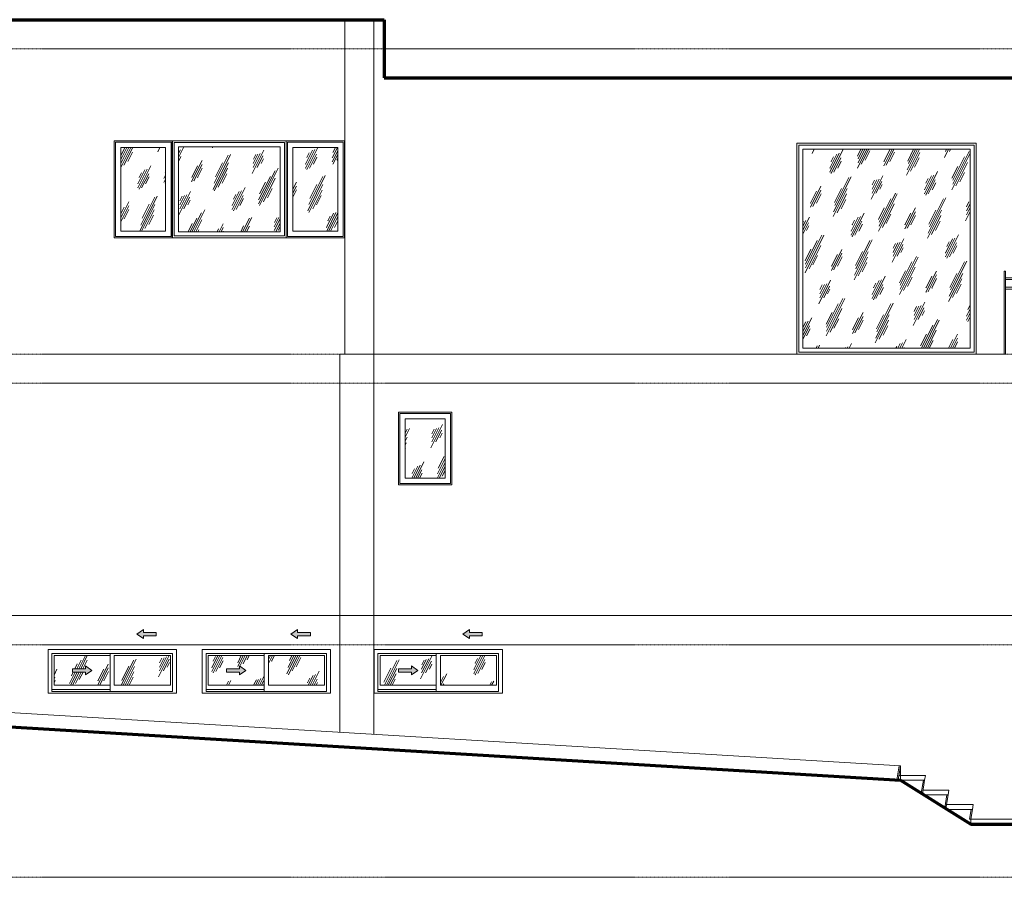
# Model space of a CAD drawing. Header units: inches. Extents: x -341 to 830, y -122 to 246.
# Tile 2 of 3: x 118 to 524, y -108 to 246. Entities that reach past the tile are written whole.
import ezdxf

# ---------------------------------------------------------------- set-up
doc = ezdxf.new("R2010")
doc.units = ezdxf.units.IN
doc.header["$MEASUREMENT"] = 0
doc.linetypes.add('Center 1_4_', pattern=[0.53125, 0.25, -0.09375, 0.09375, -0.09375])
doc.linetypes.add('Dash', pattern=[0.23622, 0.11811, -0.11811])
for name, color, linetype, lineweight in [('A-AREA', 32, 'Dash', 9), ('A-DETL', 90, 'Continuous', 9), ('A-DETL-GENF', 92, 'Continuous', 9), ('A-FLOR', 192, 'Continuous', 9), ('A-FLOR-HRAL', 11, 'Continuous', 9), ('A-FLOR-LEVL', 51, 'Continuous', 9), ('A-GLAZ', 151, 'Continuous', 9), ('A-WALL', 90, 'Continuous', 9), ('S-STRS', 90, 'Continuous', 9)]:
    doc.layers.add(name, color=color, linetype=linetype, lineweight=lineweight)
pattern_1 = [(63.435, (-6.012, 47.244), (-8.69386, 26.0815), [10.8, -6.48, 10.8, -6.48, -13.738]), (63.435, (-6.012, 47.244), (-8.69386, 26.0815), [-34.56, 0.158, -13.579]), (63.435, (-6.012, 47.244), (-8.69386, 26.0815), [0.158, -34.402, 4.32, -9.418]), (63.435, (-6.552, 47.784), (-8.69386, 26.0815), [8.64, -10.8, 6.48, -6.48, -15.898]), (63.435, (-6.552, 47.784), (-8.69386, 26.0815), [-32.4, 0.158, -15.739]), (63.435, (-6.552, 47.784), (-8.69386, 26.0815), [0.158, -32.242, 7.56, -8.338]), (63.435, (-6.552, 49.404), (-8.69386, 26.0815), [6.48, -12.96, 4.32, -6.48, -18.058]), (63.435, (-6.552, 49.404), (-8.69386, 26.0815), [-30.24, 0.158, -17.899]), (63.435, (-6.552, 49.404), (-8.69386, 26.0815), [0.158, -30.082, 9.72, -8.338]), (63.435, (-4.932, 47.784), (-8.69386, 26.0815), [6.48, -12.96, 5.4, -23.458]), (63.435, (-3.312, 49.404), (-8.69386, 26.0815), [3.24, -16.2, 2.16, -26.698]), (63.435, (-6.012, 52.104), (-8.69386, 26.0815), [2.16, -16.2, 2.16, -8.64, -19.138]), (63.435, (-6.012, 52.104), (-8.69386, 26.0815), [-29.16, 0.158, -18.979]), (63.435, (-6.012, 52.104), (-8.69386, 26.0815), [0.158, -29.002, 5.4, -13.738]), (63.435, (3.708, 50.484), (-8.69386, 26.0815), [10.8, -16.2, 12.96, -8.554]), (63.435, (3.708, 48.864), (-8.69386, 26.0815), [15.12, -10.8, 16.2, -6.394]), (63.435, (4.788, 49.404), (-8.69386, 26.0815), [17.28, -8.64, 12.96, -9.418]), (63.435, (6.408, 51.024), (-8.69386, 26.0815), [10.8, -15.12, 8.64, -13.738]), (63.435, (4.788, 54.264), (-8.69386, 26.0815), [5.4, -21.6, 6.48, -14.818]), (63.435, (8.028, 52.644), (-8.69386, 26.0815), [4.32, -21.6, 4.32, -18.058])]

# ---------------------------------------------------------------- blocks, each defined once
blk = doc.blocks.new('Planitar-Casement-Single_Left - Default 1-4392438-Right')
at = {"layer": 'A-GLAZ'}
h = blk.add_hatch(dxfattribs=at)
h.set_pattern_fill('FP_2', color=256, style=0, pattern_type=2)
h.set_pattern_definition(pattern_1)
h.paths.add_polyline_path([(276.9375, 56.75), (293.4375, 56.75), (293.4375, 81.25), (276.9375, 81.25), (276.9375, 64.75)], flags=0)
for p, q in [((274.1875, 84), (296.1875, 84)), ((274.1875, 54), (274.1875, 84)), ((295.6875, 83.5), (274.6875, 83.5)), ((274.6875, 83.5), (274.6875, 54.5)), ((295.6875, 54.5), (295.6875, 83.5)), ((296.1875, 84), (296.1875, 54)), ((293.4375, 81.25), (276.9375, 81.25)), ((276.9375, 81.25), (276.9375, 56.75)), ((293.4375, 81.25), (293.4375, 56.75)), ((296.1875, 54), (274.1875, 54)), ((274.6875, 54.5), (295.6875, 54.5)), ((276.9375, 56.75), (293.4375, 56.75))]:
    blk.add_line(p, q, dxfattribs=at)
blk = doc.blocks.new('Railing - 50 x 12mm-4236940-Right')
at = {"layer": 'A-FLOR-HRAL'}
for p, q in [((533.99, 142.25), (533.52, 142.25)), ((533.52, 142.25), (533.52, 108)), ((533.99, 108), (533.99, 142.25)), ((533.52, 108), (533.99, 108))]:
    blk.add_line(p, q, dxfattribs=at)
blk = doc.blocks.new('Railing - 800mm-4236942-Right')
at = {"layer": 'A-FLOR-HRAL'}
h = blk.add_hatch(dxfattribs=at)
h.set_pattern_fill('FP_2', color=256, style=0, pattern_type=2)
h.set_pattern_definition(pattern_1)
h.paths.add_polyline_path([(534.5, 111.94), (557, 111.94), (557, 134.77), (533.99, 134.77), (533.99, 111.94)], flags=0)
blk.add_line((533.99, 111.94), (557, 111.94), dxfattribs=at)
blk = doc.blocks.new('Railing - 800mm-V3-Right')
at = {"layer": 'A-FLOR-HRAL'}
h = blk.add_hatch(dxfattribs=at)
h.set_pattern_fill('FP_2', color=256, style=0, pattern_type=2)
h.set_pattern_definition(pattern_1)
h.paths.add_polyline_path([(598.46, 111.94), (605.89, 111.94), (605.89, 134.77), (575.48, 134.77), (575.48, 111.94), (577.14, 111.94)], flags=0)
blk.add_line((575.48, 111.94), (605.89, 111.94), dxfattribs=at)
blk = doc.blocks.new('Railing - 50 x 12mm-V4-Right')
at = {"layer": 'A-FLOR-HRAL'}
for p, q in [((607.51, 139.5), (607.51, 142.25)), ((607.51, 142.25), (608.54, 142.25)), ((607.51, 135.56), (607.51, 138.71)), ((608.95, 142.25), (608.54, 142.25)), ((608.54, 142.25), (608.54, 108)), ((608.95, 108), (608.95, 142.25)), ((607.51, 108), (607.51, 134.77)), ((608.54, 108), (608.03, 108)), ((608.54, 108), (608.95, 108))]:
    blk.add_line(p, q, dxfattribs=at)
blk = doc.blocks.new('Railing - 800mm-V5-Right')
at = {"layer": 'A-FLOR-HRAL'}
h = blk.add_hatch(dxfattribs=at)
h.set_pattern_fill('FP_3', color=256, style=0, pattern_type=2)
h.set_pattern_definition([(66.957, (-306.814, 47.244), (-7.39605, 26.08202), [10.497, -6.298, 10.497, -6.298, -13.353]), (66.957, (-306.814, 47.244), (-7.39605, 26.08202), [-33.592, 0.154, -13.199]), (66.957, (-306.814, 47.244), (-7.39605, 26.08202), [0.154, -33.438, 4.199, -9.154]), (66.957, (-307.273, 47.784), (-7.39605, 26.08202), [8.398, -10.497, 6.298, -6.298, -15.452]), (66.957, (-307.273, 47.784), (-7.39605, 26.08202), [-31.492, 0.154, -15.298]), (66.957, (-307.273, 47.784), (-7.39605, 26.08202), [0.154, -31.338, 7.348, -8.104]), (66.957, (-307.273, 49.404), (-7.39605, 26.08202), [6.298, -12.597, 4.199, -6.298, -17.552]), (66.957, (-307.273, 49.404), (-7.39605, 26.08202), [-29.393, 0.154, -17.398]), (66.957, (-307.273, 49.404), (-7.39605, 26.08202), [0.154, -29.239, 9.448, -8.104]), (66.957, (-305.895, 47.784), (-7.39605, 26.08202), [6.298, -12.597, 5.249, -22.8]), (66.957, (-304.517, 49.404), (-7.39605, 26.08202), [3.149, -15.746, 2.099, -25.949]), (66.957, (-306.814, 52.104), (-7.39605, 26.08202), [2.099, -15.746, 2.099, -8.398, -18.601]), (66.957, (-306.814, 52.104), (-7.39605, 26.08202), [-28.343, 0.154, -18.447]), (66.957, (-306.814, 52.104), (-7.39605, 26.08202), [0.154, -28.189, 5.249, -13.353]), (66.957, (-298.545, 50.484), (-7.39605, 26.08202), [10.497, -15.746, 12.597, -8.314]), (66.957, (-298.545, 48.864), (-7.39605, 26.08202), [14.696, -10.497, 15.746, -6.214]), (66.957, (-297.626, 49.404), (-7.39605, 26.08202), [16.796, -8.398, 12.597, -9.154]), (66.957, (-296.248, 51.024), (-7.39605, 26.08202), [10.497, -14.696, 8.398, -13.353]), (66.957, (-297.626, 54.264), (-7.39605, 26.08202), [5.249, -20.995, 6.298, -14.402]), (66.957, (-294.87, 52.644), (-7.39605, 26.08202), [4.199, -20.995, 4.199, -17.552])])
h.paths.add_polyline_path([(619.78, 111.94), (634.79, 111.94), (634.79, 134.77), (608.95, 134.77), (608.95, 111.94)], flags=0)
blk.add_line((608.95, 111.94), (634.79, 111.94), dxfattribs=at)
blk = doc.blocks.new('Railing - 50 x 12mm-V6-Right')
at = {"layer": 'A-FLOR-HRAL'}
for p, q in [((634.3, 139.5), (634.3, 142.25)), ((634.3, 142.25), (635.34, 142.25)), ((634.3, 135.56), (634.3, 138.71)), ((635.74, 142.25), (635.34, 142.25)), ((635.34, 142.25), (635.34, 108)), ((635.74, 108), (635.74, 142.25)), ((634.3, 108), (634.3, 111.94)), ((635.34, 108), (634.82, 108)), ((635.34, 108), (635.74, 108))]:
    blk.add_line(p, q, dxfattribs=at)
blk = doc.blocks.new('Railing - 50 x 12mm-V8-Right')
at = {"layer": 'A-FLOR-HRAL'}
for p, q in [((633.89, 142.25), (633.51, 142.25)), ((633.51, 142.25), (633.51, 139.5)), ((633.51, 138.71), (633.51, 135.56)), ((633.89, 139.5), (633.89, 142.25)), ((633.89, 142.25), (634.3, 142.25)), ((633.89, 135.56), (633.89, 138.71)), ((633.51, 111.94), (633.51, 108)), ((633.89, 108), (633.89, 111.94))]:
    blk.add_line(p, q, dxfattribs=at)
blk = doc.blocks.new('Railing - 50 x 12mm-V10-Right')
at = {"layer": 'A-FLOR-HRAL'}
for p, q in [((608.95, 142.25), (609.74, 142.25)), ((609.74, 142.25), (609.74, 139.5)), ((609.74, 138.71), (609.74, 135.56)), ((609.74, 111.94), (609.74, 108))]:
    blk.add_line(p, q, dxfattribs=at)
blk = doc.blocks.new('Railing - 50 x 12mm-V12-Right')
at = {"layer": 'A-FLOR-HRAL'}
for p, q in [((534.36, 142.25), (533.99, 142.25)), ((534.36, 139.5), (534.36, 142.25)), ((534.36, 135.56), (534.36, 138.71)), ((534.36, 108), (534.36, 111.94))]:
    blk.add_line(p, q, dxfattribs=at)
blk = doc.blocks.new('Railing - 50 x 12mm-V13-Right')
at = {"layer": 'A-FLOR-HRAL'}
blk.add_line((575.48, 142.25), (575.48, 108), dxfattribs=at)
blk = doc.blocks.new('Railing - 50 x 12mm-V14-Right')
at = {"layer": 'A-FLOR-HRAL'}
for p, q in [((605.53, 139.5), (605.53, 142.25)), ((605.53, 142.25), (605.89, 142.25)), ((605.53, 135.56), (605.53, 138.71)), ((606.36, 142.25), (606.57, 142.25)), ((606.97, 142.25), (606.57, 142.25)), ((606.57, 142.25), (606.57, 108)), ((606.97, 108), (606.97, 142.25)), ((605.53, 108), (605.53, 111.94)), ((606.57, 108), (606.36, 108)), ((606.57, 108), (606.97, 108))]:
    blk.add_line(p, q, dxfattribs=at)
blk = doc.blocks.new('Railing - 50 x 12mm-V15-Right')
at = {"layer": 'A-FLOR-HRAL'}
for p, q in [((636.02, 139.5), (636.02, 142.25)), ((636.02, 142.25), (637.98, 142.25)), ((636.02, 135.56), (636.02, 138.71)), ((637.98, 142.25), (637.98, 108)), ((636.02, 108), (636.02, 134.77)), ((637.98, 108), (636.62, 108))]:
    blk.add_line(p, q, dxfattribs=at)
blk = doc.blocks.new('Railing - 50 x 12mm-V16-Right')
at = {"layer": 'A-FLOR-HRAL'}
for p, q in [((575.48, 142.25), (576.23, 142.25)), ((576.23, 142.25), (576.23, 139.5)), ((576.23, 138.71), (576.23, 135.56)), ((576.23, 111.94), (576.23, 108))]:
    blk.add_line(p, q, dxfattribs=at)
blk = doc.blocks.new('Railing - Railing-4236781-Right')
at = {"layer": 'A-FLOR-HRAL'}
for p, q in [((524.81, 139.5), (533.52, 139.5)), ((524.81, 138.71), (533.52, 138.71)), ((533.99, 139.5), (557, 139.5)), ((533.99, 138.71), (557, 138.71)), ((575.48, 139.5), (605.89, 139.5)), ((575.48, 138.71), (605.89, 138.71)), ((606.97, 139.5), (608.23, 139.5)), ((606.97, 138.71), (608.23, 138.71)), ((608.95, 139.5), (635.03, 139.5)), ((608.95, 138.71), (635.03, 138.71)), ((635.74, 139.5), (637.39, 139.5)), ((635.74, 138.71), (637.39, 138.71)), ((524.81, 135.56), (533.52, 135.56)), ((524.81, 134.77), (533.52, 134.77)), ((533.99, 135.56), (557, 135.56)), ((533.99, 134.77), (557, 134.77)), ((575.48, 135.56), (605.89, 135.56)), ((575.48, 134.77), (605.89, 134.77)), ((606.97, 135.56), (608.23, 135.56)), ((606.97, 134.77), (608.23, 134.77)), ((608.95, 135.56), (635.03, 135.56)), ((608.95, 134.77), (635.03, 134.77)), ((635.74, 135.56), (637.39, 135.56)), ((635.74, 134.77), (637.39, 134.77))]:
    blk.add_line(p, q, dxfattribs=at)
for name, p in [('Railing - 50 x 12mm-4236940-Right', (-9.17, 0)), ('Railing - 50 x 12mm-4236940-Right', (0, 0)), ('Railing - 50 x 12mm-V12-Right', (0, 0)), ('Railing - 50 x 12mm-V13-Right', (0, 0)), ('Railing - 50 x 12mm-V16-Right', (0, 0)), ('Railing - 50 x 12mm-V14-Right', (0, 0)), ('Railing - 50 x 12mm-4236940-Right', (72.37, 0)), ('Railing - 50 x 12mm-V4-Right', (0, 0)), ('Railing - 50 x 12mm-V10-Right', (0, 0)), ('Railing - 50 x 12mm-V8-Right', (0, 0)), ('Railing - 50 x 12mm-V6-Right', (0, 0)), ('Railing - 50 x 12mm-V15-Right', (0, 0)), ('Railing - 800mm-4236942-Right', (0, 0)), ('Railing - 800mm-V3-Right', (0, 0)), ('Railing - 800mm-V5-Right', (0, 0))]:
    blk.add_blockref(name, p)
blk = doc.blocks.new('Planitar-Fixed - Default 1-4237531-Right')
at = {"layer": 'A-GLAZ'}
h = blk.add_hatch(dxfattribs=at)
h.set_pattern_fill('FP_2', color=256, style=0, pattern_type=2)
h.set_pattern_definition(pattern_1)
h.paths.add_polyline_path([(510.21, 110.48), (510.21, 192.52), (441.17, 192.52), (441.17, 110.48)], flags=0)
for p, q in [((512.69, 195), (438.69, 195)), ((438.69, 195), (438.69, 108)), ((439.44, 108.75), (439.44, 194.25)), ((439.44, 194.25), (511.94, 194.25)), ((441.17, 110.48), (441.17, 192.52)), ((441.17, 192.52), (510.21, 192.52)), ((510.21, 192.52), (510.21, 110.48)), ((511.94, 194.25), (511.94, 108.75)), ((512.69, 108), (512.69, 195)), ((510.21, 110.48), (441.17, 110.48)), ((438.69, 108), (512.69, 108)), ((511.94, 108.75), (439.44, 108.75))]:
    blk.add_line(p, q, dxfattribs=at)
blk = doc.blocks.new('Planitar-Casement-Single_Left - Default 1-4400482-Right')
at = {"layer": 'A-GLAZ'}
h = blk.add_hatch(dxfattribs=at)
h.set_pattern_fill('FP_2', color=256, style=0, pattern_type=2)
h.set_pattern_definition(pattern_1)
h.paths.add_polyline_path([(230.625, 158.75), (249.125, 158.75), (249.125, 193.25), (230.625, 193.25), (230.625, 177.25)], flags=0)
for p, q in [((227.875, 196), (251.875, 196)), ((227.875, 156), (227.875, 196)), ((228.375, 195.5), (228.375, 156.5)), ((251.375, 195.5), (228.375, 195.5)), ((251.375, 156.5), (251.375, 195.5)), ((251.875, 196), (251.875, 156)), ((230.625, 158.75), (230.625, 193.25)), ((249.125, 193.25), (230.625, 193.25)), ((249.125, 158.75), (249.125, 193.25)), ((230.625, 158.75), (249.125, 158.75)), ((251.875, 156), (227.875, 156)), ((228.375, 156.5), (251.375, 156.5))]:
    blk.add_line(p, q, dxfattribs=at)
blk = doc.blocks.new('Planitar-Casement-Single_Left - Default 1-4400471-Right')
at = {"layer": 'A-GLAZ'}
h = blk.add_hatch(dxfattribs=at)
h.set_pattern_fill('FP_2', color=256, style=0, pattern_type=2)
h.set_pattern_definition(pattern_1)
h.paths.add_polyline_path([(159.54, 158.75), (178.04, 158.75), (178.04, 193.25), (159.54, 193.25), (159.54, 177.25)], flags=0)
for p, q in [((156.79, 196), (180.79, 196)), ((156.79, 156), (156.79, 196)), ((180.29, 195.5), (157.29, 195.5)), ((157.29, 195.5), (157.29, 156.5)), ((180.29, 156.5), (180.29, 195.5)), ((180.79, 196), (180.79, 156)), ((178.04, 193.25), (159.54, 193.25)), ((159.54, 193.25), (159.54, 158.75)), ((178.04, 193.25), (178.04, 158.75)), ((159.54, 158.75), (178.04, 158.75)), ((180.79, 156), (156.79, 156)), ((157.29, 156.5), (180.29, 156.5))]:
    blk.add_line(p, q, dxfattribs=at)
blk = doc.blocks.new('Planitar-Fixed - Default 1-4237788-Right')
at = {"layer": 'A-GLAZ'}
h = blk.add_hatch(dxfattribs=at)
h.set_pattern_fill('FP_2', color=256, style=0, pattern_type=2)
h.set_pattern_definition(pattern_1)
h.paths.add_polyline_path([(225.35, 158.48), (225.35, 193.52), (183.31, 193.52), (183.31, 158.48), (214.71, 158.48)], flags=0)
for p, q in [((227.83, 196), (180.83, 196)), ((180.83, 196), (180.83, 156)), ((181.58, 156.75), (181.58, 195.25)), ((181.58, 195.25), (227.08, 195.25)), ((227.08, 195.25), (227.08, 156.75)), ((227.83, 156), (227.83, 196)), ((183.31, 158.48), (183.31, 193.52)), ((183.31, 193.52), (225.35, 193.52)), ((225.35, 193.52), (225.35, 158.48)), ((180.83, 156), (227.83, 156)), ((227.08, 156.75), (181.58, 156.75)), ((225.35, 158.48), (183.31, 158.48))]:
    blk.add_line(p, q, dxfattribs=at)
blk = doc.blocks.new('Planitar-Sliding-Double - Default 1-4388548-Right')
at = {"layer": 'A-GLAZ'}
for points in [[(303.48, -9.49), (303.48, -8.29), (308.81, -8.29), (308.81, -6.96), (303.48, -6.96), (303.48, -5.76), (300.81, -7.62)], [(279.52, -24.49), (282.19, -22.62), (279.52, -20.76), (279.52, -21.96), (274.19, -21.96), (274.19, -23.29), (279.52, -23.29)]]:
    blk.add_hatch(color=256, dxfattribs=at).paths.add_polyline_path(points, flags=0)
h = blk.add_hatch(dxfattribs=at)
h.set_pattern_fill('FP_2', color=256, style=0, pattern_type=2)
h.set_pattern_definition(pattern_1)
h.paths.add_polyline_path([(282.19, -28.75), (289.75, -28.75), (289.75, -16.5), (266.62, -16.5), (266.62, -28.75), (279.52, -28.75)], flags=0)
h.paths.add_polyline_path([(279.52, -24.49), (279.52, -23.29), (274.19, -23.29), (274.19, -21.96), (279.52, -21.96), (279.52, -20.76), (282.19, -22.62), (281.24, -23.29)], flags=0)
h = blk.add_hatch(dxfattribs=at)
h.set_pattern_fill('FP_2', color=256, style=0, pattern_type=2)
h.set_pattern_definition(pattern_1)
h.paths.add_polyline_path([(291.5, -28.75), (314.63, -28.75), (314.63, -16.5), (291.5, -16.5)], flags=0)
at = {"layer": 'A-DETL-GENF'}
for p, q in [((300.81, -7.62), (303.48, -5.76)), ((303.48, -5.76), (300.81, -7.62)), ((300.81, -7.62), (303.48, -9.49)), ((300.81, -7.62), (303.48, -9.49)), ((303.48, -5.76), (303.48, -6.96)), ((303.48, -6.96), (303.48, -5.76)), ((308.81, -6.96), (303.48, -6.96)), ((308.81, -6.96), (303.48, -6.96)), ((308.81, -6.96), (308.81, -8.29)), ((308.81, -8.29), (308.81, -6.96)), ((308.81, -8.29), (303.48, -8.29)), ((303.48, -8.29), (303.48, -9.49)), ((303.48, -9.49), (303.48, -8.29)), ((303.48, -8.29), (308.81, -8.29)), ((274.19, -21.96), (279.52, -21.96)), ((274.19, -21.96), (274.19, -23.29)), ((279.52, -21.96), (274.19, -21.96)), ((274.19, -21.96), (274.19, -23.29)), ((274.19, -23.29), (279.52, -23.29)), ((274.19, -23.29), (279.52, -23.29)), ((282.19, -22.62), (279.52, -20.76)), ((279.52, -20.76), (279.52, -21.96)), ((282.19, -22.62), (279.52, -20.76)), ((279.52, -20.76), (279.52, -21.96)), ((282.19, -22.62), (279.52, -24.49)), ((279.52, -24.49), (282.19, -22.62)), ((279.52, -23.29), (279.52, -24.49)), ((279.52, -23.29), (279.52, -24.49))]:
    blk.add_line(p, q, dxfattribs=at)
at = {"layer": 'A-GLAZ'}
for p, q in [((317.12, -14), (264.12, -14)), ((264.12, -14), (264.12, -32)), ((265.74, -15.61), (315.51, -15.61)), ((265.74, -31.25), (265.74, -15.61)), ((289.75, -15.61), (289.75, -31.25)), ((315.51, -31.25), (315.51, -15.61)), ((317.12, -14), (317.12, -32)), ((266.62, -16.5), (266.62, -28.75)), ((289.75, -16.5), (266.62, -16.5)), ((291.5, -28.75), (291.5, -16.5)), ((291.5, -16.5), (314.63, -16.5)), ((314.63, -16.5), (314.63, -28.75)), ((317.12, -32), (264.12, -32)), ((289.75, -30.5), (265.74, -30.5)), ((289.75, -30.5), (265.74, -30.5)), ((315.51, -31.25), (265.74, -31.25)), ((266.62, -28.75), (289.75, -28.75)), ((314.63, -28.75), (291.5, -28.75))]:
    blk.add_line(p, q, dxfattribs=at)
blk = doc.blocks.new('Ramp - Ramp-4311191-Right')
at = {"layer": 'A-FLOR-LEVL'}
for p, q in [((46.97, -36), (481.43, -62)), ((46.97, -41.92), (46.97, -36)), ((481.43, -67.92), (481.43, -62))]:
    blk.add_line(p, q, dxfattribs=at)
blk = doc.blocks.new('Planitar-Sliding-Double - Default 1-4396300-Right')
at = {"layer": 'A-GLAZ'}
for points in [[(232.48, -9.49), (232.48, -8.29), (237.81, -8.29), (237.81, -6.96), (232.48, -6.96), (232.48, -5.76), (229.81, -7.62)], [(208.52, -24.49), (211.19, -22.62), (208.52, -20.76), (208.52, -21.96), (203.19, -21.96), (203.19, -23.29), (208.52, -23.29)]]:
    blk.add_hatch(color=256, dxfattribs=at).paths.add_polyline_path(points, flags=0)
h = blk.add_hatch(dxfattribs=at)
h.set_pattern_fill('FP_2', color=256, style=0, pattern_type=2)
h.set_pattern_definition(pattern_1)
h.paths.add_polyline_path([(214.71, -28.75), (218.75, -28.75), (218.75, -16.5), (195.62, -16.5), (195.62, -28.75), (211.19, -28.75)], flags=0)
h.paths.add_polyline_path([(208.52, -24.49), (208.52, -23.29), (203.19, -23.29), (203.19, -21.96), (208.52, -21.96), (208.52, -20.76), (211.19, -22.62), (210.24, -23.29)], flags=0)
h = blk.add_hatch(dxfattribs=at)
h.set_pattern_fill('FP_2', color=256, style=0, pattern_type=2)
h.set_pattern_definition(pattern_1)
h.paths.add_polyline_path([(232.75, -28.75), (243.63, -28.75), (243.63, -16.5), (220.5, -16.5), (220.5, -28.75)], flags=0)
at = {"layer": 'A-DETL-GENF'}
for p, q in [((229.81, -7.62), (232.48, -5.76)), ((232.48, -5.76), (229.81, -7.62)), ((229.81, -7.62), (232.48, -9.49)), ((229.81, -7.62), (232.48, -9.49)), ((232.48, -5.76), (232.48, -6.96)), ((232.48, -6.96), (232.48, -5.76)), ((237.81, -6.96), (232.48, -6.96)), ((237.81, -6.96), (232.48, -6.96)), ((237.81, -6.96), (237.81, -8.29)), ((237.81, -8.29), (237.81, -6.96)), ((237.81, -8.29), (232.48, -8.29)), ((232.48, -8.29), (232.48, -9.49)), ((232.48, -9.49), (232.48, -8.29)), ((232.48, -8.29), (237.81, -8.29)), ((203.19, -21.96), (208.52, -21.96)), ((203.19, -21.96), (203.19, -23.29)), ((208.52, -21.96), (203.19, -21.96)), ((203.19, -21.96), (203.19, -23.29)), ((203.19, -23.29), (208.52, -23.29)), ((203.19, -23.29), (208.52, -23.29)), ((211.19, -22.62), (208.52, -20.76)), ((208.52, -20.76), (208.52, -21.96)), ((211.19, -22.62), (208.52, -20.76)), ((208.52, -20.76), (208.52, -21.96)), ((211.19, -22.62), (208.52, -24.49)), ((208.52, -24.49), (211.19, -22.62)), ((208.52, -23.29), (208.52, -24.49)), ((208.52, -23.29), (208.52, -24.49))]:
    blk.add_line(p, q, dxfattribs=at)
at = {"layer": 'A-GLAZ'}
for p, q in [((246.13, -14), (193.13, -14)), ((193.13, -14), (193.13, -32)), ((194.74, -15.61), (244.51, -15.61)), ((194.74, -31.25), (194.74, -15.61)), ((218.75, -15.61), (218.75, -31.25)), ((244.51, -31.25), (244.51, -15.61)), ((246.13, -14), (246.13, -32)), ((195.62, -16.5), (195.62, -28.75)), ((218.75, -16.5), (195.62, -16.5)), ((220.5, -28.75), (220.5, -16.5)), ((220.5, -16.5), (243.63, -16.5)), ((243.63, -16.5), (243.63, -28.75)), ((246.13, -32), (193.13, -32)), ((218.75, -30.5), (194.74, -30.5)), ((218.75, -30.5), (194.74, -30.5)), ((244.51, -31.25), (194.74, -31.25)), ((195.62, -28.75), (218.75, -28.75)), ((243.63, -28.75), (220.5, -28.75))]:
    blk.add_line(p, q, dxfattribs=at)
blk = doc.blocks.new('Planitar-Sliding-Double - Default 1-V21-Right')
at = {"layer": 'A-GLAZ'}
for points in [[(168.85, -9.49), (168.85, -8.29), (174.19, -8.29), (174.19, -6.96), (168.85, -6.96), (168.82, -5.78), (166.19, -7.62)], [(144.9, -24.49), (147.56, -22.62), (144.9, -20.76), (144.9, -21.96), (139.56, -21.96), (139.56, -23.29), (144.9, -23.29)]]:
    blk.add_hatch(color=256, dxfattribs=at).paths.add_polyline_path(points, flags=0)
h = blk.add_hatch(dxfattribs=at)
h.set_pattern_fill('FP_2', color=256, style=0, pattern_type=2)
h.set_pattern_definition(pattern_1)
h.paths.add_polyline_path([(155.12, -28.75), (155.12, -16.5), (132, -16.5), (132, -28.75), (150.75, -28.75)], flags=0)
h.paths.add_polyline_path([(144.9, -24.49), (144.9, -23.29), (139.56, -23.29), (139.56, -21.96), (144.9, -21.96), (144.9, -20.76), (147.56, -22.62), (146.61, -23.29)], flags=0)
h = blk.add_hatch(dxfattribs=at)
h.set_pattern_fill('FP_2', color=256, style=0, pattern_type=2)
h.set_pattern_definition(pattern_1)
h.paths.add_polyline_path([(172.07, -28.75), (180, -28.75), (180, -16.5), (156.87, -16.5), (156.87, -28.75), (169.12, -28.75)], flags=0)
at = {"layer": 'A-DETL-GENF'}
for p, q in [((166.19, -7.62), (168.85, -5.76)), ((168.85, -5.76), (166.19, -7.62)), ((166.19, -7.62), (168.85, -9.49)), ((166.19, -7.62), (168.85, -9.49)), ((168.85, -5.76), (168.85, -6.96)), ((168.85, -6.96), (168.85, -5.76)), ((174.19, -6.96), (168.85, -6.96)), ((174.19, -6.96), (168.85, -6.96)), ((174.19, -6.96), (174.19, -8.29)), ((174.19, -8.29), (174.19, -6.96)), ((174.19, -8.29), (168.85, -8.29)), ((168.85, -8.29), (168.85, -9.49)), ((168.85, -9.49), (168.85, -8.29)), ((168.85, -8.29), (174.19, -8.29)), ((139.56, -21.96), (144.9, -21.96)), ((139.56, -21.96), (139.56, -23.29)), ((144.9, -21.96), (139.56, -21.96)), ((139.56, -21.96), (139.56, -23.29)), ((139.56, -23.29), (144.9, -23.29)), ((139.56, -23.29), (144.9, -23.29)), ((147.56, -22.62), (144.9, -20.76)), ((144.9, -20.76), (144.9, -21.96)), ((147.56, -22.62), (144.9, -20.76)), ((144.9, -20.76), (144.9, -21.96)), ((147.56, -22.62), (144.9, -24.49)), ((144.9, -24.49), (147.56, -22.62)), ((144.9, -23.29), (144.9, -24.49)), ((144.9, -23.29), (144.9, -24.49))]:
    blk.add_line(p, q, dxfattribs=at)
at = {"layer": 'A-GLAZ'}
for p, q in [((182.5, -14), (129.5, -14)), ((129.5, -14), (129.5, -32)), ((131.11, -15.61), (180.89, -15.61)), ((131.11, -31.25), (131.11, -15.61)), ((155.12, -15.61), (155.12, -31.25)), ((180.89, -31.25), (180.89, -15.61)), ((182.5, -14), (182.5, -32)), ((132, -16.5), (132, -28.75)), ((155.12, -16.5), (132, -16.5)), ((156.87, -28.75), (156.87, -16.5)), ((156.87, -16.5), (180, -16.5)), ((180, -16.5), (180, -28.75)), ((182.5, -32), (129.5, -32)), ((155.12, -30.5), (131.11, -30.5)), ((155.12, -30.5), (131.11, -30.5)), ((180.89, -31.25), (131.11, -31.25)), ((132, -28.75), (155.12, -28.75)), ((180, -28.75), (156.87, -28.75))]:
    blk.add_line(p, q, dxfattribs=at)

msp = doc.modelspace()

# ---------------------------------------------------------------- linework, layer by layer
at = {"layer": 'A-AREA'}
msp.add_line((511.5, 0), (-6.628, 0), dxfattribs=at)
at = {"layer": 'A-DETL', "lineweight": 70}
for p, q in [((-212, 246), (268.25, 246)), ((268.25, 246), (268.25, 222)), ((268.25, 222), (574.25, 222)), ((46.967, -41.916), (481.427, -67.916)), ((481.427, -67.916), (510.516, -86)), ((510.516, -86), (704.75, -86))]:
    msp.add_line(p, q, dxfattribs=at)
at = {"layer": 'A-FLOR'}
for q in [(747.75, -84), (510.516, -86)]:
    msp.add_line((510.516, -84), q, dxfattribs=at)
at = {"layer": 'A-FLOR-LEVL', "linetype": 'Center 1_4_'}
for p, q in [((-340.707, 234), (829.787, 234)), ((-340.707, 108), (829.787, 108)), ((-340.707, 96), (753.543, 96)), ((-340.707, 0), (829.787, 0)), ((-340.707, -12), (753.543, -12)), ((-340.707, -108), (829.787, -108))]:
    msp.add_line(p, q, dxfattribs=at)
at = {"layer": 'A-WALL'}
for p, q in [((268.25, 246), (-255, 246)), ((252, 108), (252, 246)), ((264, 246), (264, -48.988)), ((268.25, 222), (268.25, 246)), ((521.5, 222), (268.25, 222)), ((575.75, 222.001), (521.5, 222.001)), ((180.832, 156), (180.832, 196)), ((180.832, 196), (227.832, 196)), ((227.832, 196), (227.832, 156)), ((438.687, 108), (438.687, 195)), ((438.687, 195), (512.687, 195)), ((512.687, 195), (512.687, 108)), ((227.832, 156), (180.832, 156)), ((250, 108), (250, -48.15)), ((524.343, 108), (250, 108)), ((578.662, 0), (138.75, 0))]:
    msp.add_line(p, q, dxfattribs=at)
at = {"layer": 'S-STRS'}
for p, q in [((480.928, -61.969), (479.967, -67.829)), ((480.461, -67.858), (481.427, -61.969)), ((481.427, -61.969), (480.928, -61.969)), ((480.766, -66), (480.461, -67.858)), ((480.766, -66), (491.75, -66)), ((491.427, -67.969), (481.511, -67.969)), ((490.928, -67.969), (490.057, -73.281)), ((490.509, -73.562), (491.427, -67.969)), ((491.427, -67.969), (490.928, -67.969)), ((491.427, -67.969), (491.75, -66)), ((490.766, -72), (490.509, -73.562)), ((490.766, -72), (501.5, -72)), ((501.177, -73.969), (501.5, -72)), ((501.177, -73.969), (491.163, -73.969)), ((500.678, -73.969), (499.798, -79.337)), ((500.25, -79.618), (501.177, -73.969)), ((501.177, -73.969), (500.678, -73.969)), ((500.25, -79.618), (500.516, -78)), ((500.516, -78), (511.5, -78)), ((511.177, -79.969), (500.814, -79.969)), ((510.678, -79.969), (510.017, -84)), ((510.516, -84), (511.177, -79.969)), ((511.177, -79.969), (510.678, -79.969)), ((511.177, -79.969), (511.5, -78)), ((510.017, -84), (510.516, -84))]:
    msp.add_line(p, q, dxfattribs=at)

# ---------------------------------------------------------------- block references
at = {"layer": 'A-FLOR-HRAL'}
msp.add_blockref('Railing - Railing-4236781-Right', (0, 0), dxfattribs=at)
at = {"layer": 'A-FLOR-LEVL'}
msp.add_blockref('Ramp - Ramp-4311191-Right', (0, 0), dxfattribs=at)
at = {"layer": 'A-GLAZ'}
for name in ['Planitar-Casement-Single_Left - Default 1-4400471-Right', 'Planitar-Fixed - Default 1-4237788-Right', 'Planitar-Casement-Single_Left - Default 1-4400482-Right', 'Planitar-Fixed - Default 1-4237531-Right', 'Planitar-Casement-Single_Left - Default 1-4392438-Right', 'Planitar-Sliding-Double - Default 1-V21-Right', 'Planitar-Sliding-Double - Default 1-4396300-Right', 'Planitar-Sliding-Double - Default 1-4388548-Right']:
    msp.add_blockref(name, (0, 0), dxfattribs=at)

doc.saveas('drawing.dxf')
